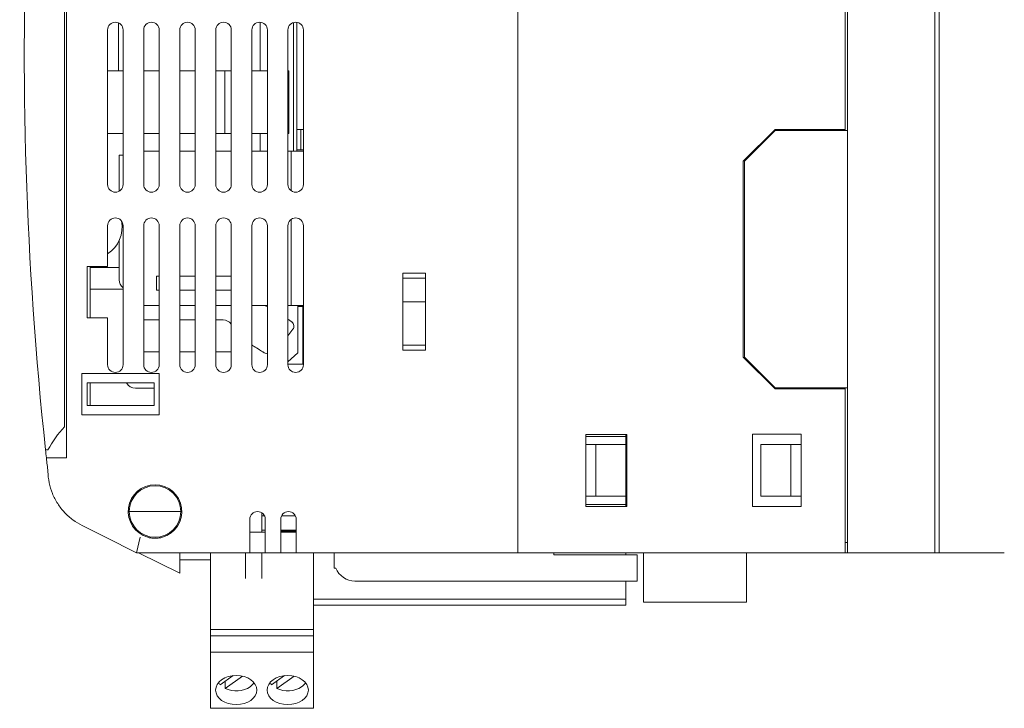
# Model space of a CAD drawing. Header units: millimetres. Extents: x 320 to 822, y -437 to -310.
# Tile 1 of 6: x 332 to 427, y -437 to -370. Entities that reach past the tile are written whole.
import ezdxf

# ---------------------------------------------------------------- set-up
doc = ezdxf.new("R2010")
doc.units = ezdxf.units.MM
doc.header["$MEASUREMENT"] = 0

msp = doc.modelspace()

# ---------------------------------------------------------------- linework, layer by layer
at = {"color": 0, "linetype": 'Continuous', "lineweight": 0, "extrusion": (0, 1, 0)}
for p, q in [((420.375, -324.905), (420.375, -421.905)), ((420.792, -324.905), (420.792, -421.905)), ((379.87, -325.905), (379.87, -420.905)), ((379.87, -326.405), (379.87, -420.405)), ((335.87, -334.305), (335.87, -409.677)), ((336.07, -412.705), (336.07, -334.105)), ((411.67, -380.805), (411.67, -366.005)), ((411.87, -365.905), (411.87, -380.905)), ((341.12, -370.468), (341.12, -375.105)), ((354.88, -375.105), (354.88, -370.408)), ((358.12, -382.905), (358.12, -370.433)), ((358.42, -382.905), (358.42, -370.412)), ((340.07, -371.155), (340.07, -386.155)), ((341.57, -386.155), (341.57, -371.155)), ((343.57, -371.155), (343.57, -386.155)), ((345.07, -386.155), (345.07, -371.155)), ((347.07, -371.155), (347.07, -386.155)), ((348.57, -386.155), (348.57, -371.155)), ((350.57, -371.155), (350.57, -386.155)), ((352.07, -386.155), (352.07, -371.155)), ((354.07, -371.155), (354.07, -386.155)), ((355.57, -386.155), (355.57, -371.155)), ((357.57, -371.155), (357.57, -386.155)), ((359.07, -386.155), (359.07, -371.155)), ((340.07, -375.105), (341.57, -375.105)), ((343.57, -375.105), (345.07, -375.105)), ((347.07, -375.105), (348.57, -375.105)), ((350.57, -375.105), (351.452, -375.105)), ((351.452, -375.105), (352.07, -375.105)), ((351.452, -375.105), (351.452, -381.205)), ((354.07, -375.105), (355.57, -375.105)), ((357.57, -375.105), (357.647, -375.105)), ((357.647, -375.105), (357.647, -381.205)), ((341.57, -381.205), (340.07, -381.205)), ((345.07, -381.205), (343.57, -381.205)), ((348.57, -381.205), (347.07, -381.205)), ((351.452, -381.205), (350.57, -381.205)), ((352.07, -381.205), (351.452, -381.205)), ((355.57, -381.205), (354.07, -381.205)), ((354.88, -382.905), (354.88, -381.205)), ((357.647, -381.205), (357.57, -381.205)), ((358.42, -380.805), (358.82, -380.805)), ((358.82, -380.805), (358.82, -382.805)), ((359.07, -380.805), (358.82, -380.805)), ((401.77, -383.905), (404.87, -380.805)), ((401.87, -383.905), (404.87, -380.905)), ((404.87, -380.805), (411.67, -380.805)), ((404.87, -380.905), (411.67, -380.905)), ((411.67, -380.805), (411.67, -380.905)), ((411.67, -380.905), (411.87, -380.905)), ((411.87, -380.905), (411.87, -405.905)), ((403.97, -381.805), (403.87, -381.805)), ((343.57, -382.905), (344.798, -382.905)), ((344.798, -382.905), (344.809, -382.905)), ((344.809, -382.905), (345.07, -382.905)), ((347.07, -382.905), (348.57, -382.905)), ((350.57, -382.905), (352.07, -382.905)), ((354.07, -382.905), (354.08, -382.905)), ((354.08, -382.905), (354.557, -382.905)), ((354.557, -382.905), (355.57, -382.905)), ((357.57, -382.905), (357.867, -382.905)), ((357.867, -382.905), (359.07, -382.905)), ((357.867, -382.905), (357.867, -386.753)), ((358.82, -382.805), (358.42, -382.805)), ((359.07, -382.805), (358.82, -382.805)), ((341.57, -383.305), (341.2, -383.305)), ((341.2, -383.305), (341.2, -386.802)), ((401.77, -402.905), (401.77, -383.905)), ((401.87, -402.905), (401.87, -383.905)), ((357.867, -389.558), (357.867, -397.905)), ((340.07, -390.155), (340.07, -394.105)), ((341.57, -403.655), (341.57, -390.155)), ((343.57, -390.155), (343.57, -403.655)), ((345.07, -403.655), (345.07, -390.155)), ((347.07, -390.155), (347.07, -403.655)), ((348.57, -403.655), (348.57, -390.155)), ((350.57, -390.155), (350.57, -403.655)), ((352.07, -403.655), (352.07, -390.155)), ((354.07, -390.155), (354.07, -403.655)), ((355.57, -403.655), (355.57, -390.155)), ((357.57, -390.155), (357.57, -403.655)), ((359.07, -403.655), (359.07, -390.155)), ((341.2, -391.571), (341.2, -395.405)), ((338.07, -399.105), (338.07, -394.105)), ((338.07, -394.105), (340.07, -394.105)), ((338.37, -399.105), (338.37, -394.105)), ((338.37, -394.205), (341.2, -394.205)), ((344.809, -396.405), (344.809, -395.055)), ((345.07, -395.055), (344.809, -395.055)), ((348.57, -395.055), (347.07, -395.055)), ((352.07, -395.055), (350.57, -395.055)), ((368.72, -394.755), (370.92, -394.755)), ((368.72, -402.255), (368.72, -394.755)), ((370.92, -395.255), (368.72, -395.255)), ((370.92, -394.755), (370.92, -402.255)), ((341.57, -396.305), (338.37, -396.305)), ((344.809, -396.405), (345.004, -396.405)), ((345.07, -396.405), (345.004, -396.405)), ((348.57, -396.405), (347.07, -396.405)), ((351.549, -396.405), (350.57, -396.405)), ((352.07, -396.405), (351.549, -396.405)), ((370.92, -397.56), (368.72, -397.56)), ((343.57, -397.905), (344.798, -397.905)), ((345.004, -397.905), (344.798, -397.905)), ((345.004, -397.905), (345.07, -397.905)), ((347.07, -397.905), (348.57, -397.905)), ((350.57, -397.905), (352.07, -397.905)), ((354.08, -397.905), (354.07, -397.905)), ((354.08, -397.905), (354.557, -397.905)), ((354.557, -397.905), (355.57, -397.905)), ((357.867, -397.905), (357.57, -397.905)), ((359.07, -397.905), (357.867, -397.905)), ((358.52, -402.505), (358.52, -397.905)), ((358.52, -398.005), (359.02, -398.005)), ((359.02, -398.005), (359.02, -403.605)), ((359.07, -398.005), (359.02, -398.005)), ((340.07, -399.105), (338.07, -399.105)), ((340.07, -399.105), (340.07, -403.655)), ((343.57, -399.305), (345.07, -399.305)), ((347.07, -399.305), (348.57, -399.305)), ((350.57, -399.305), (351.27, -399.305)), ((358.053, -400.208), (357.57, -400.849)), ((368.72, -401.755), (370.92, -401.755)), ((370.92, -402.255), (368.72, -402.255)), ((343.57, -402.405), (345.07, -402.405)), ((347.07, -402.405), (348.57, -402.405)), ((350.57, -402.405), (352.07, -402.405)), ((358.52, -402.505), (357.57, -403.375)), ((404.87, -406.005), (401.77, -402.905)), ((404.87, -405.905), (401.87, -402.905)), ((359.02, -403.605), (357.57, -403.605)), ((359.07, -403.605), (359.02, -403.605)), ((337.57, -404.505), (345.07, -404.505)), ((337.57, -408.505), (337.57, -404.505)), ((345.07, -404.505), (345.07, -408.505)), ((403.87, -405.005), (403.97, -405.005)), ((338.07, -405.405), (338.07, -407.605)), ((344.57, -405.405), (338.07, -405.405)), ((338.37, -407.605), (338.37, -405.405)), ((344.57, -405.926), (342.77, -405.926)), ((344.57, -407.605), (344.57, -405.405)), ((411.67, -405.905), (404.87, -405.905)), ((411.67, -406.005), (404.87, -406.005)), ((411.67, -405.905), (411.67, -406.005)), ((411.87, -405.905), (411.67, -405.905)), ((411.67, -420.905), (411.67, -406.005)), ((411.87, -405.905), (411.87, -421.905)), ((338.07, -407.605), (344.57, -407.605)), ((345.07, -408.505), (337.57, -408.505)), ((386.47, -417.43), (386.47, -410.43)), ((386.47, -410.43), (390.47, -410.43)), ((390.37, -410.63), (386.47, -410.63)), ((390.37, -410.43), (390.37, -410.63)), ((390.37, -411.405), (390.37, -410.63)), ((390.47, -410.43), (390.47, -417.43)), ((402.67, -410.405), (407.37, -410.405)), ((402.67, -417.405), (402.67, -410.405)), ((407.37, -410.405), (407.37, -417.405)), ((387.47, -411.405), (386.47, -411.405)), ((390.37, -411.405), (387.47, -411.405)), ((387.47, -411.405), (387.47, -416.405)), ((390.37, -416.405), (390.37, -411.405)), ((403.47, -411.405), (403.47, -416.405)), ((406.37, -411.405), (403.47, -411.405)), ((407.37, -411.405), (406.37, -411.405)), ((406.37, -411.405), (406.37, -416.405)), ((334.272, -411.91), (334.038, -411.91)), ((334.124, -412.705), (336.07, -412.705)), ((386.47, -416.405), (387.47, -416.405)), ((387.47, -416.405), (390.37, -416.405)), ((390.37, -417.23), (390.37, -416.405)), ((406.37, -416.405), (403.47, -416.405)), ((407.37, -416.405), (406.37, -416.405)), ((386.47, -417.23), (390.37, -417.23)), ((390.47, -417.43), (386.47, -417.43)), ((390.37, -417.23), (390.37, -417.43)), ((407.37, -417.405), (402.67, -417.405)), ((342.17, -417.905), (347.17, -417.905)), ((355.05, -418.75), (355.05, -418.041)), ((355.05, -418.332), (355.297, -418.332)), ((356.943, -418.332), (358.297, -418.332)), ((337.587, -419.264), (339.87, -420.405)), ((353.87, -420.405), (353.87, -418.655)), ((355.05, -419.905), (355.05, -418.75)), ((355.37, -418.655), (355.37, -420.405)), ((356.87, -420.405), (356.87, -418.655)), ((358.37, -418.655), (358.37, -420.405)), ((339.87, -420.405), (342.87, -421.905)), ((343.224, -420.405), (342.87, -421.905)), ((355.37, -419.905), (353.87, -419.905)), ((353.87, -420.405), (353.87, -421.905)), ((355.05, -419.705), (355.37, -419.705)), ((355.37, -421.905), (355.37, -420.405)), ((356.87, -419.705), (358.37, -419.705)), ((356.87, -419.805), (358.37, -419.805)), ((358.37, -419.905), (356.87, -419.905)), ((356.87, -420.405), (356.87, -421.905)), ((358.37, -421.905), (358.37, -420.405)), ((379.87, -421.905), (379.87, -420.905)), ((411.67, -420.905), (411.67, -421.905)), ((411.67, -420.905), (411.87, -420.905)), ((342.87, -421.905), (353.87, -421.905)), ((347.07, -423.905), (343.07, -421.905)), ((347.07, -421.905), (347.07, -422.228)), ((347.07, -423.905), (347.07, -422.228)), ((350.05, -424.512), (350.05, -421.905)), ((353.45, -424.207), (353.45, -421.905)), ((353.87, -421.905), (355.37, -421.905)), ((355.05, -424.207), (355.05, -421.905)), ((355.37, -421.905), (356.87, -421.905)), ((356.87, -421.905), (358.37, -421.905)), ((358.37, -421.905), (379.87, -421.905)), ((360.05, -424.512), (360.05, -421.905)), ((362.07, -423.405), (362.07, -421.905)), ((411.67, -421.905), (379.87, -421.905)), ((383.37, -422.105), (383.37, -421.905)), ((391.47, -422.105), (383.37, -422.105)), ((390.351, -421.905), (390.351, -422.105)), ((391.47, -422.105), (391.47, -424.655)), ((392.081, -426.701), (392.081, -421.905)), ((402.081, -426.701), (402.081, -421.905)), ((411.67, -421.905), (411.87, -421.905)), ((411.87, -421.905), (419.375, -421.905)), ((420.375, -421.905), (419.375, -421.905)), ((420.375, -421.905), (420.422, -421.905)), ((420.605, -421.905), (420.422, -421.905)), ((420.605, -421.905), (420.792, -421.905)), ((420.792, -421.905), (421.036, -421.905)), ((421.036, -421.905), (426.631, -421.905)), ((426.631, -421.905), (427.103, -421.905)), ((350.05, -422.605), (347.07, -422.605)), ((353.45, -424.398), (353.45, -424.207)), ((355.05, -424.398), (355.05, -424.207)), ((362.216, -423.405), (362.07, -423.405)), ((350.05, -425.106), (350.05, -424.512)), ((350.05, -429.375), (350.05, -425.106)), ((360.05, -425.106), (360.05, -424.512)), ((360.05, -429.375), (360.05, -425.106)), ((364.07, -424.655), (391.47, -424.655)), ((390.351, -424.655), (390.351, -426.401)), ((360.05, -426.401), (390.351, -426.401)), ((360.05, -427.001), (390.351, -427.001)), ((390.351, -426.701), (390.351, -426.401)), ((390.351, -427.001), (390.351, -426.701)), ((392.081, -426.701), (402.081, -426.701)), ((350.05, -429.975), (350.05, -429.375)), ((350.05, -429.375), (360.05, -429.375)), ((350.05, -429.975), (360.05, -429.975)), ((350.05, -431.561), (350.05, -429.975)), ((360.05, -429.975), (360.05, -429.375)), ((360.05, -431.561), (360.05, -429.975)), ((350.05, -431.773), (350.05, -431.561)), ((350.05, -431.561), (360.05, -431.561)), ((350.05, -432.48), (350.05, -431.773)), ((360.05, -431.773), (360.05, -431.561)), ((360.05, -432.48), (360.05, -431.773)), ((350.05, -436.864), (350.05, -432.48)), ((360.05, -436.864), (360.05, -432.48)), ((352.244, -433.84), (350.988, -434.728)), ((351.483, -435.078), (353.162, -433.891)), ((357.244, -433.84), (355.988, -434.728)), ((356.483, -435.078), (358.162, -433.891)), ((351.483, -434.378), (351.483, -435.078)), ((356.483, -434.378), (356.483, -435.078)), ((350.05, -437.01), (350.05, -436.864)), ((350.05, -437.01), (360.05, -437.01)), ((360.05, -437.01), (360.05, -436.864))]:
    msp.add_line(p, q, dxfattribs=at)
at = {"color": 0, "linetype": 'Continuous', "lineweight": 0, "extrusion": (0, 0, -1)}
for centre, radius, start, end in [((-694.972, -373.305), 362.992, 353.89496, 2.49672), ((-338.37, -390.305), 3.1, 168.55517, 236.74357), ((-342.2, -395.405), 1, 309.05012, 0), ((-351.27, -400.305), 1, 90, 143.1301), ((-344.813, -417.771), 22.5, 124.53893, 125.43781), ((-344.819, -417.995), 18.689, 120.64329, 120.76697), ((-342.77, -404.926), 1, 270, 331.34333), ((-694.972, -373.305), 362.992, 353.76871, 353.89496), ((-340.27, -413.897), 6, 337.97467, 358.68138), ((-344.67, -417.905), 2.6, 285.94237, 254.05763), ((-344.67, -417.905), 2.5, 0, 180), ((-344.67, -417.905), 2.5, 180, 0), ((-364.07, -422.655), 2, 270, 337.97569)]:
    msp.add_arc(centre, radius, start, end, dxfattribs=at)
at = {"color": 0, "linetype": 'Continuous', "lineweight": 0}
for centre, radius, start, end in [((340.82, -371.155), 0.75, 0, 180), ((344.32, -371.155), 0.75, 0, 180), ((347.82, -371.155), 0.75, 0, 180), ((351.32, -371.155), 0.75, 0, 180), ((354.82, -371.155), 0.75, 0, 180), ((358.32, -371.155), 0.75, 0, 180), ((340.82, -386.155), 0.75, 180, 0), ((344.32, -386.155), 0.75, 180, 0), ((347.82, -386.155), 0.75, 180, 0), ((351.32, -386.155), 0.75, 180, 0), ((354.82, -386.155), 0.75, 180, 0), ((358.32, -386.155), 0.75, 180, 0), ((340.82, -390.155), 0.75, 0, 180), ((344.32, -390.155), 0.75, 0, 180), ((347.82, -390.155), 0.75, 0, 180), ((351.32, -390.155), 0.75, 0, 180), ((354.82, -390.155), 0.75, 0, 180), ((358.32, -390.155), 0.75, 0, 180), ((357.654, -399.907), 0.5, 322.99012, 54.29241), ((344.67, -417.905), 18.689, 58.82282, 58.9465), ((355.74, -401.612), 1, 236.31218, 260.19079), ((340.82, -403.655), 0.75, 180, 0), ((344.32, -403.655), 0.75, 180, 0), ((347.82, -403.655), 0.75, 180, 0), ((351.32, -403.655), 0.75, 180, 0), ((354.82, -403.655), 0.75, 180, 0), ((358.32, -403.655), 0.75, 180, 0), ((344.87, -417.805), 12.128, 137.91162, 150.91536), ((694.972, -373.305), 362.992, 186.23129, 186.44249), ((354.62, -418.655), 0.75, 0, 180), ((357.62, -418.655), 0.75, 0, 180)]:
    msp.add_arc(centre, radius, start, end, dxfattribs=at)
for centre, major_axis in [((352.55, -435.238), (-2, 0)), ((352.55, -435.238), (2, 0)), ((357.55, -435.238), (-2, 0)), ((357.55, -435.238), (2, 0))]:
    msp.add_ellipse(centre, major_axis=major_axis, ratio=0.707107, start_param=-1.570796, end_param=1.570796, dxfattribs=at)
at = {"color": 0, "linetype": 'Continuous', "lineweight": 0, "extrusion": (0, 0, -1)}
for centre, start_param, end_param in [((352.55, -433.974), -0.599286, -0.422569), ((352.55, -433.974), -2.719024, -2.356194), ((357.55, -433.974), -0.599286, -0.422569), ((357.55, -433.974), -2.719024, -2.356194), ((352.55, -433.974), -2.356194, -0.97151), ((357.55, -433.974), -2.356194, -0.97151)]:
    msp.add_ellipse(centre, major_axis=(-1.891, 0), ratio=0.707107, start_param=start_param, end_param=end_param, dxfattribs=at)
at = {"color": 0, "linetype": 'Continuous', "lineweight": 0}
msp.add_open_spline([(355.37, -397.905), (355.436, -397.941), (355.503, -397.976), (355.57, -398.012)], degree=3, dxfattribs=at)
for points, knots in [([(357.945, -399.501), (357.945, -399.501), (357.937, -399.495), (357.921, -399.484), (357.907, -399.474), (357.886, -399.459), (357.859, -399.44)], [-14.9471083, -14.9471083, -14.9471083, -14.9471083, -14.6532779, -14.6532779, -14.6532779, -14.3897905, -14.3897905, -14.3897905, -14.3897905]), ([(354.311, -401.895), (354.251, -401.859), (354.191, -401.823), (354.111, -401.777), (354.091, -401.764), (354.07, -401.752)], [6.0459501, 6.0459501, 6.0459501, 6.0459501, 6.2656614, 6.2656614, 6.3441325, 6.3441325, 6.3441325, 6.3441325]), ([(354.38, -401.936), (354.575, -402.052), (354.768, -402.173), (354.914, -402.266), (355.038, -402.346), (355.127, -402.405), (355.165, -402.43), (355.179, -402.44), (355.186, -402.444), (355.186, -402.444)], [6.04595, 6.04595, 6.04595, 6.04595, 6.763791, 6.763791, 6.763791, 7.381108, 7.381108, 7.381108, 7.610924, 7.610924, 7.610924, 7.610924]), ([(334.708, -416.147), (334.848, -416.494), (335.02, -416.825), (335.419, -417.448), (335.647, -417.739), (336.147, -418.271), (336.419, -418.512), (336.989, -418.933), (337.287, -419.114), (337.587, -419.264)], [9.761732, 9.761732, 9.761732, 9.761732, 10.884022, 10.884022, 12.006311, 12.006311, 13.128601, 13.128601, 14.250891, 14.250891, 14.250891, 14.250891]), ([(345.384, -420.405), (345.285, -420.434), (345.184, -420.456), (344.943, -420.495), (344.804, -420.505), (344.536, -420.505), (344.397, -420.495), (344.156, -420.456), (344.055, -420.434), (343.956, -420.405)], [4.094755, 4.094755, 4.094755, 4.094755, 4.385211, 4.385211, 4.787063, 4.787063, 5.188915, 5.188915, 5.47937, 5.47937, 5.47937, 5.47937])]:
    msp.add_open_spline(points, degree=3, knots=knots, dxfattribs=at)

doc.saveas('drawing.dxf')
